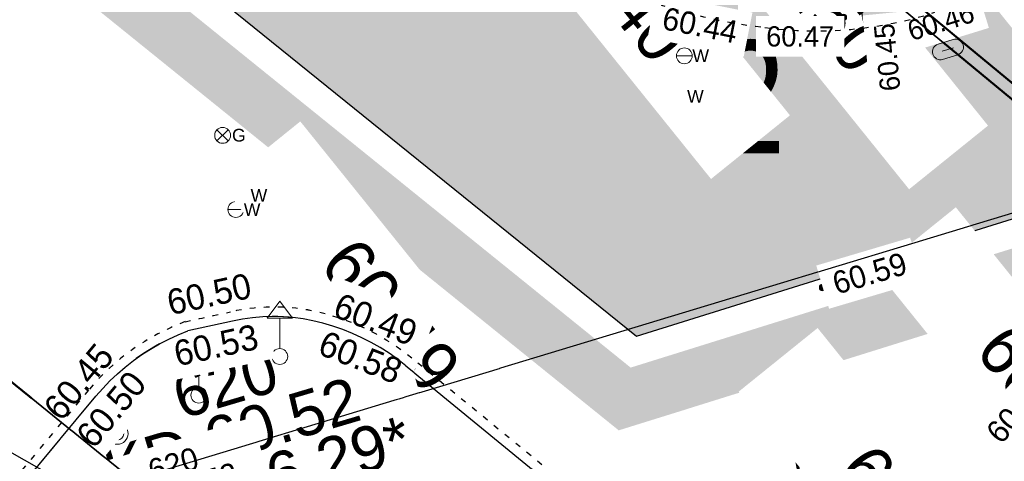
# Model space of a CAD drawing. Header units: millimetres. Extents: x 32365810 to 32368499, y 5620272 to 5622478.
# Tile 130 of 249: x 32366689.86 to 32366707.34, y 5620640.42 to 5620648.26. Entities that reach past the tile are written whole.
import ezdxf

# ---------------------------------------------------------------- set-up
doc = ezdxf.new("R2010")
doc.units = ezdxf.units.MM
for name, pattern in [('1000.100', [0]), ('1000.104', [0.225, 0.075, -0.15]), ('1000.300', [0]), ('1600.2013', [0, 0]), ('1600.2028', [0]), ('GELTUNGSBEREICH', [8.5, 7, -1.5]), ('LTYPE310', [1, 0.5, -0.5])]:
    doc.linetypes.add(name, pattern=pattern)
doc.layers.get('0').update_dxf_attribs({"color": 1, "linetype": 'CONTINUOUS'})
doc.layers.add('_HB_Koordinat_Hintergrund_Schraffur', color=7, linetype='CONTINUOUS', true_color=0xffffff)
doc.layers.add('STRASSENVERKEHRSFLÄCHE_FA', color=7, linetype='CONTINUOUS', true_color=0xfff5bf)
for name, color, linetype in [('_HB_Koordinat_Kreis', 7, 'CONTINUOUS'), ('_HB_Koordinat_Kreuz', 7, 'CONTINUOUS'), ('_K_Höhen_ gemessen (NHN)', 251, 'CONTINUOUS'), ('_K_Topographie_ örtl. Aufnahme', 251, 'CONTINUOUS'), ('GELTUNGSBEREICH_B', 7, 'CONTINUOUS'), ('STRASSENBEGRENZUNG_FA', 72, 'CONTINUOUS'), ('STRASSENBEGRENZUNG_SW', 7, 'CONTINUOUS'), ('UMGR_GELTUNGSBEREICH', 7, 'CONTINUOUS'), ('UMGR_STRASSENVERKEHRSFLÄCHE', 7, 'CONTINUOUS')]:
    doc.layers.add(name, color=color, linetype=linetype)
doc.layers.add('_HB_Legende text', color=7, linetype='LTYPE310', lineweight=18)
doc.layers.add('_K_Flurstücke_Grenzpunkte', color=251, linetype='CONTINUOUS', lineweight=50)
for name, color, linetype, transparency in [('Beschriftung Kanalbestand (AMT 66)', 7, 'CONTINUOUS', 0.75), ('Flurstücke_Grenzpunkte', 11, 'CONTINUOUS', 0.75), ('Gasleitung', 7, 'CONTINUOUS', 0.75), ('Höhen_ gemessen (NHN)', 7, 'CONTINUOUS', 0.75), ('Höhentexte_ gemessen (NHN)', 7, 'CONTINUOUS', 0.75), ('Leitungen Kanalbestand (AMT 66)', 7, 'CONTINUOUS', 0.75), ('Symbole Topographie', 7, 'CONTINUOUS', 0.75), ('Topgraphie_ weitere örtliche Aufnahme', 7, 'CONTINUOUS', 0.75), ('Topographie_ örtl. Aufnahme', 7, 'CONTINUOUS', 0.75), ('Wasserleitung', 7, 'CONTINUOUS', 0.75)]:
    doc.layers.add(name, color=color, linetype=linetype, transparency=transparency)
doc.styles.add('Arial', font='arial.ttf')
doc.styles.add('Höhe NHN_ gemessen_ blau', font='GOTHIC.TTF')
doc.styles.add('Höhe NHN_ gemessen_ schwarz', font='GOTHIC.TTF')
doc.styles.add('Kanal_ Höhe_ NHN (Deckel_Sohle)_ lila', font='GOTHIC.TTF')
doc.styles.add('PZV', font='arial.ttf', dxfattribs={"width": 0.8})

# ---------------------------------------------------------------- blocks, each defined once
blk = doc.blocks.new('Flurgrenze_ Begleitsignatur')
at = {"color": 0, "lineweight": -2}
for p, q in [((-0.29, 0), (-0.12, 0)), ((0.12, 0), (0.29, 0))]:
    blk.add_line(p, q, dxfattribs=at)
for p in [(-0.06, 0), (0, 0), (0.06, 0)]:
    blk.add_point(p, dxfattribs=at)
blk = doc.blocks.new('S1000.15')
at = {"color": 0, "lineweight": -2}
for p, q in [((-0.5, 0.05), (-0.485, 0.1)), ((0.495, 0.05), (-0.5, 0.05)), ((-0.5, -0.05), (-0.5, 0)), ((-0.5, 0), (0.5, 0)), ((-0.485, 0.1), (0.49, 0.1)), ((-0.475, 0.15), (-0.455, 0.2)), ((0.475, 0.15), (-0.475, 0.15)), ((-0.455, 0.2), (0.455, 0.2)), ((-0.43, 0.25), (-0.4, 0.3)), ((0.43, 0.25), (-0.43, 0.25)), ((-0.4, 0.3), (0.395, 0.3)), ((-0.355, 0.35), (-0.295, 0.4)), ((0.36, 0.35), (-0.355, 0.35)), ((-0.295, 0.4), (0.3, 0.4)), ((0.22, 0.45), (-0.215, 0.45)), ((0.3, 0.4), (0.22, 0.45)), ((0.395, 0.3), (0.36, 0.35)), ((0.455, 0.2), (0.43, 0.25)), ((0.49, 0.1), (0.475, 0.15)), ((0.5, 0), (0.495, 0.05)), ((0.495, -0.05), (-0.5, -0.05)), ((-0.475, -0.15), (-0.49, -0.1)), ((-0.49, -0.1), (0.485, -0.1)), ((0.475, -0.15), (-0.475, -0.15)), ((-0.43, -0.25), (-0.455, -0.2)), ((-0.455, -0.2), (0.46, -0.2)), ((0.425, -0.25), (-0.43, -0.25)), ((-0.355, -0.35), (-0.4, -0.3)), ((-0.4, -0.3), (0.395, -0.3)), ((0.345, -0.35), (-0.355, -0.35)), ((-0.205, -0.45), (-0.29, -0.4)), ((-0.29, -0.4), (0.285, -0.4)), ((0.2, -0.45), (-0.205, -0.45)), ((0.285, -0.4), (0.345, -0.35)), ((0.395, -0.3), (0.425, -0.25)), ((0.46, -0.2), (0.475, -0.15)), ((0.485, -0.1), (0.495, -0.05))]:
    blk.add_line(p, q, dxfattribs=at)
blk.add_circle((0, 0), 0.5, dxfattribs=at)
blk = doc.blocks.new('S1000.550', base_point=(-0.2, 0))
at = {"color": 0, "lineweight": -2}
for p, q in [((-0.376777, 0.176777), (-0.023224, -0.176777)), ((-0.376777, -0.176777), (-0.023224, 0.176777))]:
    blk.add_line(p, q, dxfattribs=at)
blk.add_circle((-0.2, 0), 0.25, dxfattribs=at)
at = {"color": 0, "lineweight": -2, "insert": (0.09684, -0.2), "char_height": 0.4, "attachment_point": 7, "line_spacing_factor": 0.69, "style": 'Arial'}
blk.add_mtext('G', dxfattribs=at)
blk = doc.blocks.new('S1000.451')
at = {"color": 0, "lineweight": -2}
for radius in [0.5, 0.3]:
    blk.add_circle((0, 0), radius, dxfattribs=at)
blk = doc.blocks.new('S1000.549', base_point=(-0.2, 0))
at = {"color": 0, "lineweight": -2}
blk.add_line((-0.45, 0), (0.05, 0), dxfattribs=at)
blk.add_circle((-0.2, 0), 0.25, dxfattribs=at)
at = {"color": 0, "lineweight": -2, "insert": (0.05246, -0.199999), "char_height": 0.4, "attachment_point": 7, "line_spacing_factor": 0.69, "style": 'Arial'}
blk.add_mtext('W', dxfattribs=at)
blk = doc.blocks.new('S1000.460', base_point=(0, -0.375))
at = {"color": 0, "lineweight": -2}
for p, q in [((-0.2, 0.23), (0, 0.5)), ((0, 0.5), (0.2, 0.23)), ((0.2, 0.23), (-0.2, 0.23)), ((0, -0.25), (0, 0.23))]:
    blk.add_line(p, q, dxfattribs=at)
blk.add_circle((0, -0.375), 0.125, dxfattribs=at)
blk = doc.blocks.new('S1000.217')
at = {"color": 0, "lineweight": -2}
for p, q in [((-0.25, 0.25), (0.25, 0.25)), ((-0.19, 0), (0.19, 0)), ((0.25, -0.25), (-0.25, -0.25))]:
    blk.add_line(p, q, dxfattribs=at)
for centre, start, end in [((-0.25, 0), 90, 270), ((0.25, 0), 270, 90)]:
    blk.add_arc(centre, 0.25, start, end, dxfattribs=at)
blk = doc.blocks.new('S1000.258')
at = {"lineweight": -2}
blk.add_hatch(color=0, dxfattribs=at).paths.add_polyline_path([(-0.5, -0.5), (-0.5, 0.5), (0.5, 0.5), (0.5, -0.5)], flags=0)
blk = doc.blocks.new('O183')
at = {"layer": 'Flurstücke_Grenzpunkte', "color": 251, "linetype": '1600.2013', "lineweight": 50, "true_color": 0x566563}
blk.add_line((32366209.661345, 5622003.219428), (32366198.742345, 5622012.244428), dxfattribs=at)
at = {"layer": 'Flurstücke_Grenzpunkte', "color": 251, "lineweight": 50, "true_color": 0x566563, "xscale": 5, "yscale": 5, "zscale": 5, "rotation": 140.424876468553}
blk.add_blockref('Flurgrenze_ Begleitsignatur', (32366202.082254, 5622009.483857), dxfattribs=at)
blk = doc.blocks.new('O1061')
at = {"layer": 'Flurstücke_Grenzpunkte', "color": 7, "linetype": '1600.2028', "lineweight": 35}
blk.add_line((32366192.158, 5621997.735), (32366177.546, 5622009.557), dxfattribs=at)
blk = doc.blocks.new('O1462')
at = {"layer": 'Flurstücke_Grenzpunkte', "color": 7, "linetype": '1600.2028', "lineweight": 35}
for p, q in [((32366209.518, 5622003.046), (32366198.599, 5622012.071)), ((32366192.158, 5621997.735), (32366177.546, 5622009.557))]:
    blk.add_line(p, q, dxfattribs=at)
blk = doc.blocks.new('O1900')
at = {"layer": 'Flurstücke_Grenzpunkte', "color": 7, "linetype": '1600.2028', "lineweight": 35}
blk.add_line((32366209.518, 5622003.046), (32366198.599, 5622012.071), dxfattribs=at)

msp = doc.modelspace()

# ---------------------------------------------------------------- hatches: boundary and pattern name
at = {"layer": 'STRASSENVERKEHRSFLÄCHE_FA', "true_color": 0xffd24a}
h = msp.add_hatch(color=41, dxfattribs=at)
h.paths.add_polyline_path([(32366700.812, 5620642.637), (32366709.343, 5620645.3), (32366744.935, 5620656.407), (32366800.844, 5620673.855), (32366814.238, 5620678.035), (32366812.525, 5620684.489), (32366790.959, 5620765.764), (32366786.667, 5620779.054), (32366782.414, 5620794.243), (32366771.602, 5620788.163), (32366758.559, 5620780.941), (32366707.208, 5620751.956), (32366691.608, 5620737.561), (32366678.051, 5620726.047), (32366655.3, 5620707.965), (32366642.99, 5620700.236), (32366635.313, 5620695.501)], flags=0)
edge = h.paths.add_edge_path(flags=0)
edge.add_line((32366743.171, 5620661.733), (32366743.725, 5620660.059))
edge.add_line((32366743.725, 5620660.059), (32366743.458, 5620659.979))
edge.add_line((32366743.458, 5620659.979), (32366724.425, 5620654.23))
edge.add_line((32366724.425, 5620654.23), (32366712.306, 5620650.509))
edge.add_line((32366712.306, 5620650.509), (32366710.876, 5620650.047))
edge.add_line((32366710.876, 5620650.047), (32366706.05, 5620648.579))
edge.add_arc((32366704.003, 5620654.956), 6.698, 283.318, 287.7972, ccw=False)
edge.add_line((32366705.546, 5620648.438), (32366698.424, 5620654.325))
edge.add_line((32366698.424, 5620654.325), (32366697.04, 5620655.473))
edge.add_line((32366697.04, 5620655.473), (32366693.205, 5620658.654))
edge.add_line((32366693.205, 5620658.654), (32366688.766, 5620662.336))
edge.add_line((32366688.766, 5620662.336), (32366681.071, 5620668.621))
edge.add_line((32366681.071, 5620668.621), (32366678.012, 5620671.146))
edge.add_line((32366678.012, 5620671.146), (32366674.951, 5620673.67))
edge.add_line((32366674.951, 5620673.67), (32366671.86, 5620676.22))
edge.add_line((32366671.86, 5620676.22), (32366667.729, 5620679.629))
edge.add_line((32366667.729, 5620679.629), (32366654.864, 5620689.785))
edge.add_line((32366654.864, 5620689.785), (32366649.894, 5620695.982))
edge.add_line((32366649.894, 5620695.982), (32366658.967, 5620703.306))
edge.add_line((32366658.967, 5620703.306), (32366659.344, 5620702.84))
edge.add_line((32366659.344, 5620702.84), (32366668.389, 5620710.034))
edge.add_line((32366668.389, 5620710.034), (32366674.395, 5620714.748))
edge.add_line((32366674.395, 5620714.748), (32366678.887, 5620718.272))
edge.add_line((32366678.887, 5620718.272), (32366679.916, 5620719.08))
edge.add_line((32366679.916, 5620719.08), (32366682.406, 5620721.072))
edge.add_line((32366682.406, 5620721.072), (32366687.066, 5620724.769))
edge.add_line((32366687.066, 5620724.769), (32366692.104, 5620728.954))
edge.add_line((32366692.104, 5620728.954), (32366695.975, 5620732.09))
edge.add_line((32366695.975, 5620732.09), (32366701.909, 5620736.897))
edge.add_line((32366701.909, 5620736.897), (32366705.598, 5620739.886))
edge.add_line((32366705.598, 5620739.886), (32366707.114, 5620741.114))
edge.add_line((32366707.114, 5620741.114), (32366709.678, 5620743.191))
edge.add_line((32366709.678, 5620743.191), (32366711.231, 5620744.449))
edge.add_line((32366711.231, 5620744.449), (32366709.901, 5620746.78))
edge.add_line((32366709.901, 5620746.78), (32366714.041, 5620748.991))
edge.add_line((32366714.041, 5620748.991), (32366720.118, 5620752.237))
edge.add_line((32366720.118, 5620752.237), (32366735.266, 5620760.328))
edge.add_line((32366735.266, 5620760.328), (32366742.576, 5620764.232))
edge.add_line((32366742.576, 5620764.232), (32366745.667, 5620765.883))
edge.add_line((32366745.667, 5620765.883), (32366748.389, 5620767.337))
edge.add_line((32366748.389, 5620767.337), (32366756.702, 5620771.881))
edge.add_line((32366756.702, 5620771.881), (32366764.579, 5620776.187))
edge.add_line((32366764.579, 5620776.187), (32366766.33, 5620772.553))
edge.add_line((32366766.33, 5620772.553), (32366774.371, 5620775.593))
edge.add_line((32366774.371, 5620775.593), (32366779.279, 5620762.41))
edge.add_line((32366779.279, 5620762.41), (32366782.33, 5620749.774))
edge.add_line((32366782.33, 5620749.774), (32366791.82, 5620710.458))
edge.add_line((32366791.82, 5620710.458), (32366791.885, 5620710.186))
edge.add_line((32366791.885, 5620710.186), (32366793.466, 5620703.78))
edge.add_line((32366793.466, 5620703.78), (32366795.233, 5620696.617))
edge.add_line((32366795.233, 5620696.617), (32366799.353, 5620680.172))
edge.add_line((32366799.353, 5620680.172), (32366785.793, 5620675.727))
edge.add_line((32366785.793, 5620675.727), (32366779.86, 5620673.837))
edge.add_line((32366779.86, 5620673.837), (32366773.881, 5620671.894))
edge.add_line((32366773.881, 5620671.894), (32366767.913, 5620669.955))
edge.add_line((32366767.913, 5620669.955), (32366743.171, 5620661.733))

# ---------------------------------------------------------------- linework, layer by layer
at = {"layer": '_K_Flurstücke_Grenzpunkte', "linetype": '1600.2028', "lineweight": 35}
msp.add_line((32366709.343, 5620645.3), (32366698.424, 5620654.325), dxfattribs=at)
at = {"layer": '_K_Flurstücke_Grenzpunkte', "linetype": '1600.2028'}
msp.add_lwpolyline([(32366697.148, 5620636.134), (32366691.983, 5620639.989), (32366677.371, 5620651.811), (32366669.92, 5620642.231), (32366669.506, 5620642.562), (32366664.518, 5620638.839), (32366649.123, 5620634.268), (32366616.211, 5620661.466), (32366616.05, 5620661.6), (32366615.242, 5620662.268), (32366608.271, 5620668.476), (32366595.418, 5620663.969), (32366596.321, 5620663.205), (32366598.356, 5620661.485), (32366608.272, 5620653.1), (32366642.898, 5620623.826), (32366649.212, 5620618.487), (32366653.405, 5620623.481), (32366671.243, 5620628.643), (32366671.201, 5620628.787), (32366676.702, 5620630.379), (32366676.744, 5620630.234)], close=True, dxfattribs=at)
msp.add_lwpolyline([(32366677.371, 5620651.811), (32366691.983, 5620639.989), (32366697.148, 5620636.134), (32366702.846, 5620637.792), (32366702.804, 5620637.936), (32366703.812, 5620638.229), (32366708.264, 5620639.52), (32366708.306, 5620639.376), (32366714.418, 5620641.149), (32366709.343, 5620645.3), (32366698.424, 5620654.325), (32366697.04, 5620655.473), (32366693.205, 5620658.654), (32366688.766, 5620662.336)], dxfattribs=at)
at = {"layer": '_K_Topographie_ örtl. Aufnahme', "linetype": '1000.104'}
for points in [[(32366695.422, 5620651.948, 0.040538), (32366698.954, 5620649.577, 0.111952), (32366703.088, 5620648.119, 0.111346), (32366706.11, 5620648.388)], [(32366696.821, 5620642.246, 0.106372), (32366695.283, 5620643.035, 0.120631), (32366693.602, 5620643.072, -0.002151), (32366692.795, 5620642.896, 0.130565), (32366691.08, 5620641.681)]]:
    msp.add_lwpolyline(points, format="xyb", dxfattribs=at)
at = {"layer": '_K_Topographie_ örtl. Aufnahme', "linetype": '1000.100'}
msp.add_lwpolyline([(32366696.713, 5620642.115, 0.106372), (32366695.239, 5620642.871, 0.120631), (32366693.638, 5620642.906, -0.002117), (32366692.842, 5620642.733)], format="xyb", dxfattribs=at)
for points in [[(32366696.713, 5620642.115), (32366701.531, 5620638.172), (32366702.075, 5620637.631), (32366705.005, 5620634.515), (32366705.353, 5620634.055)], [(32366686.298, 5620635.478), (32366688.614, 5620638.458), (32366691.21, 5620641.573)]]:
    msp.add_lwpolyline(points, dxfattribs=at)
at = {"layer": '_K_Topographie_ örtl. Aufnahme', "linetype": '1000.104'}
for points in [[(32366705.489, 5620634.157), (32366705.135, 5620634.624), (32366702.197, 5620637.749), (32366701.645, 5620638.298), (32366696.821, 5620642.246)], [(32366691.08, 5620641.681), (32366688.482, 5620638.564), (32366686.164, 5620635.583)]]:
    msp.add_lwpolyline(points, dxfattribs=at)
at = {"layer": '_K_Topographie_ örtl. Aufnahme', "linetype": '1000.100'}
msp.add_arc((32366694.224, 5620639.062), 3.922, 110.6166, 140.1926, dxfattribs=at)
at = {"layer": 'GELTUNGSBEREICH_B', "linetype": 'GELTUNGSBEREICH', "ltscale": 0.5, "const_width": 1, "flags": 128}
msp.add_lwpolyline([(32366700.6, 5620641.524), (32366709.641, 5620644.345), (32366745.233, 5620655.452), (32366801.142, 5620672.901), (32366815.45, 5620677.366), (32366813.492, 5620684.746), (32366791.918, 5620766.046), (32366787.625, 5620779.343), (32366783.034, 5620795.739), (32366771.115, 5620789.036), (32366758.071, 5620781.813), (32366706.615, 5620752.77), (32366690.945, 5620738.31), (32366677.416, 5620726.82), (32366654.721, 5620708.782), (32366642.462, 5620701.085), (32366633.585, 5620695.611)], close=True, dxfattribs=at)
at = {"layer": 'GELTUNGSBEREICH_B', "const_width": 1}
msp.add_lwpolyline([(32366699.822, 5620642.152), (32366700.6, 5620641.524), (32366701.555, 5620641.821)], dxfattribs=at)
at = {"layer": 'STRASSENBEGRENZUNG_FA', "const_width": 0.8}
msp.add_lwpolyline([(32366711.783, 5620660.896), (32366714.963, 5620650.906), (32366712.427, 5620650.127), (32366710.996, 5620649.665), (32366706.17, 5620648.197, -0.026526), (32366705.442, 5620648.005), (32366698.17, 5620654.016)], format="xyb", dxfattribs=at)
at = {"layer": 'STRASSENBEGRENZUNG_SW', "const_width": 0.35}
msp.add_lwpolyline([(32366711.568, 5620660.828), (32366714.68, 5620651.054), (32366712.359, 5620650.342), (32366710.929, 5620649.88), (32366706.103, 5620648.412, -0.022681), (32366705.501, 5620648.248), (32366698.313, 5620654.19)], format="xyb", dxfattribs=at)
at = {"layer": 'UMGR_GELTUNGSBEREICH'}
msp.add_lwpolyline([(32366700.812, 5620642.637), (32366709.343, 5620645.3), (32366744.935, 5620656.407), (32366800.844, 5620673.855), (32366814.238, 5620678.035), (32366812.525, 5620684.489), (32366790.959, 5620765.764), (32366786.667, 5620779.054), (32366782.414, 5620794.243), (32366771.602, 5620788.163), (32366758.559, 5620780.941), (32366707.208, 5620751.956), (32366691.608, 5620737.561), (32366678.051, 5620726.047), (32366655.3, 5620707.965), (32366642.99, 5620700.236), (32366635.313, 5620695.501)], close=True, dxfattribs=at)
at = {"layer": 'UMGR_STRASSENVERKEHRSFLÄCHE'}
msp.add_lwpolyline([(32366700.812, 5620642.637), (32366709.343, 5620645.3), (32366744.935, 5620656.407), (32366800.844, 5620673.855), (32366814.238, 5620678.035), (32366812.525, 5620684.489), (32366790.959, 5620765.764), (32366786.667, 5620779.054), (32366782.414, 5620794.243), (32366771.602, 5620788.163), (32366758.559, 5620780.941), (32366707.208, 5620751.956), (32366691.608, 5620737.561), (32366678.051, 5620726.047), (32366655.3, 5620707.965), (32366642.99, 5620700.236), (32366635.313, 5620695.501), (32366700.812, 5620642.637)], close=True, dxfattribs=at)

# ---------------------------------------------------------------- block references
at = {"layer": '_K_Flurstücke_Grenzpunkte', "color": 251, "lineweight": 60, "true_color": 0x566563, "xscale": 8, "yscale": 8, "zscale": 8, "rotation": 99.92624443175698}
msp.add_blockref('Flurgrenze_ Begleitsignatur', (32366704.041, 5620638.227), dxfattribs=at)
at = {"layer": '_K_Höhen_ gemessen (NHN)', "xscale": 0.1125, "yscale": 0.1125, "zscale": 0.1125}
msp.add_blockref('S1000.15', (32366695.175, 5620642.87), dxfattribs=at)
at = {"layer": 'Gasleitung', "color": 7, "lineweight": 18, "xscale": 0.5625, "yscale": 0.5625, "zscale": 0.5625}
msp.add_blockref('S1000.550', (32366693.46, 5620646.203, 60.42), dxfattribs=at)
at = {"layer": 'Höhen_ gemessen (NHN)', "color": 7, "lineweight": 18, "xscale": 0.1125, "yscale": 0.1125, "zscale": 0.1125}
for p in [(32366704.113, 5620643.502, 60.586), (32366693.571, 5620642.904, 60.501), (32366693.577, 5620642.819, 60.534), (32366695.138, 5620642.788, 60.575), (32366695.175, 5620642.87, 60.489), (32366691.161, 5620641.553, 60.452)]:
    msp.add_blockref('S1000.15', p, dxfattribs=at)
at = {"layer": 'Symbole Topographie', "color": 7, "lineweight": 18}
for name, p, xscale, yscale, zscale, rotation in [('S1000.217', (32366706.339, 5620647.727, 60.479), 0.5625, 0.5625, 0.5625, 16.994542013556), ('S1000.258', (32366693.638, 5620642.906, 60.5), 0.15000000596, 0.15000000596, 0.15000000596, 192.504418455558)]:
    msp.add_blockref(name, p, dxfattribs=dict(at, xscale=xscale, yscale=yscale, zscale=zscale, rotation=rotation))
at = {"layer": 'Symbole Topographie', "color": 7, "lineweight": 18, "xscale": 0.375, "yscale": 0.375, "zscale": 0.375}
msp.add_blockref('S1000.451', (32366697.094, 5620640.883, 60.58), dxfattribs=at)
at = {"layer": 'Wasserleitung', "color": 7, "lineweight": 18, "xscale": 0.5625, "yscale": 0.5625, "zscale": 0.5625}
for p in [(32366701.565, 5620646.897, 60.478), (32366693.815, 5620645.138, 60.44), (32366693.694, 5620644.887, 60.45)]:
    msp.add_blockref('S1000.549', p, dxfattribs=at)

# ---------------------------------------------------------------- texts
at = {"layer": '_HB_Legende text', "insert": (32366696.619, 5620651.221), "char_height": 2, "width": 72.02427, "attachment_point": 1, "style": 'PZV'}
msp.add_mtext('\\P         2', dxfattribs=at)

# ---------------------------------------------------------------- next in the draw order: texts
at = {"layer": '_K_Höhen_ gemessen (NHN)', "char_height": 0.9, "width": 6.48035, "attachment_point": 8, "rotation": 308.8633, "line_spacing_factor": 0.69, "style": 'Höhe NHN_ gemessen_ schwarz', "bg_fill": 2}
for s, insert in [('60.40', (32366700.158, 5620648.577)), ('60.47', (32366707.667, 5620648.57)), ('60.50', (32366703.675, 5620648.394)), ('60.49', (32366696.094, 5620642.722)), ('60.50', (32366705.28, 5620639.055))]:
    msp.add_mtext(s, dxfattribs=dict(at, insert=insert))
at = {"layer": 'Höhentexte_ gemessen (NHN)', "color": 142, "lineweight": 25, "true_color": 0x0087cd, "insert": (32366704.308, 5620643.563), "char_height": 0.4, "attachment_point": 4, "rotation": 16.5118, "line_spacing_factor": 0.69, "style": 'Höhe NHN_ gemessen_ blau', "bg_fill": 2}
msp.add_mtext('60.59', dxfattribs=at)
at = {"layer": 'Höhentexte_ gemessen (NHN)', "color": 7, "lineweight": 25, "insert": (32366693.269, 5620643.161, 60.477), "char_height": 0.45, "attachment_point": 8, "rotation": 12.1867, "line_spacing_factor": 0.69, "style": 'Höhe NHN_ gemessen_ schwarz', "bg_fill": 2}
msp.add_mtext('60.50', dxfattribs=at)

# ---------------------------------------------------------------- next in the draw order: hatches: boundary and pattern name
at = {"layer": '_HB_Koordinat_Hintergrund_Schraffur', "linetype": 'ByBlock'}
msp.add_hatch(color=256, dxfattribs=at).paths.add_polyline_path([(32366706.281, 5620648.438, 1), (32366704.811, 5620648.438, 1)])

# ---------------------------------------------------------------- next in the draw order: linework, layer by layer
at = {"layer": '_HB_Koordinat_Kreis'}
msp.add_circle((32366705.546, 5620648.438), 0.735, dxfattribs=at)
at = {"layer": '_HB_Koordinat_Kreuz'}
msp.add_lwpolyline([(32366704.559, 5620648.438), (32366705.546, 5620648.438), (32366705.546, 5620647.451)], dxfattribs=at)

# ---------------------------------------------------------------- next in the draw order: block references
at = {"layer": 'Höhen_ gemessen (NHN)', "color": 7, "lineweight": 18, "xscale": 0.1125, "yscale": 0.1125, "zscale": 0.1125}
msp.add_blockref('S1000.15', (32366704.485, 5620648.298, 60.473), dxfattribs=at)
at = {"layer": 'Wasserleitung', "color": 7, "lineweight": 18, "xscale": 0.5625, "yscale": 0.5625, "zscale": 0.5625}
msp.add_blockref('S1000.549', (32366701.659, 5620647.615, 60.459), dxfattribs=at)

# ---------------------------------------------------------------- next in the draw order: texts
at = {"layer": '_K_Höhen_ gemessen (NHN)', "insert": (32366707.734, 5620641.198), "char_height": 0.9, "width": 6.48035, "attachment_point": 8, "rotation": 308.8633, "line_spacing_factor": 0.69, "style": 'Höhe NHN_ gemessen_ schwarz', "bg_fill": 2}
msp.add_mtext('60.42', dxfattribs=at)
at = {"layer": 'Beschriftung Kanalbestand (AMT 66)', "color": 251, "lineweight": 25, "insert": (32366691.764, 5620638.945), "char_height": 0.8, "attachment_point": 7, "rotation": 16.5125, "line_spacing_factor": 0.69, "style": 'Arial', "bg_fill": 2}
msp.add_mtext('     620\\PKD 60.52\\PKS  56.29*', dxfattribs=at)
at = {"layer": 'Höhentexte_ gemessen (NHN)', "color": 7, "lineweight": 25, "insert": (32366701.898, 5620647.958, 60.412), "char_height": 0.4, "attachment_point": 8, "rotation": 348.8115, "line_spacing_factor": 0.69, "style": 'Höhe NHN_ gemessen_ schwarz', "bg_fill": 2}
msp.add_mtext('60.44', dxfattribs=at)
at = {"layer": 'Höhentexte_ gemessen (NHN)', "color": 7, "lineweight": 25, "insert": (32366703.716, 5620647.775, 60.449), "char_height": 0.36, "attachment_point": 8, "line_spacing_factor": 0.69, "style": 'Höhe NHN_ gemessen_ schwarz', "bg_fill": 2}
msp.add_mtext('60.47', dxfattribs=at)

# ---------------------------------------------------------------- next in the draw order: block references
at = {"layer": 'Höhen_ gemessen (NHN)', "color": 7, "lineweight": 18, "xscale": 0.1125, "yscale": 0.1125, "zscale": 0.1125}
msp.add_blockref('S1000.15', (32366691.229, 5620641.531, 60.497), dxfattribs=at)
at = {"layer": 'Symbole Topographie', "color": 7, "lineweight": 18}
for name, p, xscale, yscale, zscale in [('S1000.460', (32366694.475, 5620642.278, 60.55), 1.125, 1.125, 1.125), ('S1000.460', (32366693.038, 5620641.591, 60.53), 1.125, 1.125, 1.125), ('S1000.451', (32366691.593, 5620640.907, 60.5), 0.375, 0.375, 0.375)]:
    msp.add_blockref(name, p, dxfattribs=dict(at, xscale=xscale, yscale=yscale, zscale=zscale))
at = {"layer": 'Symbole Topographie', "color": 7, "lineweight": 18, "xscale": 0.15000000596, "yscale": 0.15000000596, "zscale": 0.15000000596, "rotation": 49.90150892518}
msp.add_blockref('S1000.258', (32366691.216, 5620641.594, 60.424), dxfattribs=at)

# ---------------------------------------------------------------- next in the draw order: texts
at = {"layer": 'Höhentexte_ gemessen (NHN)', "color": 7, "lineweight": 25, "attachment_point": 8, "line_spacing_factor": 0.69, "style": 'Höhe NHN_ gemessen_ schwarz', "bg_fill": 2}
for s, insert, char_height, rotation in [('60.46', (32366706.268, 5620648.047, 60.433), 0.36, 17.1452), ('60.45', (32366705.443, 5620647.606, 60.425), 0.36, 95.6352), ('60.49', (32366696.094, 5620642.722, 60.465), 0.45, 338.888), ('60.42', (32366707.734, 5620641.198, 60.392), 0.4, 48.1531)]:
    msp.add_mtext(s, dxfattribs=dict(at, insert=insert, char_height=char_height, rotation=rotation))

# ---------------------------------------------------------------- next in the draw order: block references
at = {"layer": 'Flurstücke_Grenzpunkte', "color": 7, "true_color": 0xffffff}
msp.add_blockref('O183', (499.825, -1357.746), dxfattribs=at)

# ---------------------------------------------------------------- next in the draw order: texts
at = {"layer": 'Beschriftung Kanalbestand (AMT 66)', "color": 200, "lineweight": 25, "true_color": 0xd600ff, "insert": (32366691.764, 5620638.945), "char_height": 0.4, "attachment_point": 7, "rotation": 16.5125, "line_spacing_factor": 0.69, "style": 'Kanal_ Höhe_ NHN (Deckel_Sohle)_ lila', "bg_fill": 2}
msp.add_mtext('     620\\PKD 60.52\\PKS  56.29*', dxfattribs=at)
at = {"layer": 'Höhentexte_ gemessen (NHN)', "color": 7, "lineweight": 25, "char_height": 0.45, "attachment_point": 8, "line_spacing_factor": 0.69, "style": 'Höhe NHN_ gemessen_ schwarz', "bg_fill": 2}
for s, insert, rotation in [('60.53', (32366693.392, 5620642.254, 60.51), 12.2126), ('60.58', (32366695.824, 5620642.051, 60.551), 338.6206)]:
    msp.add_mtext(s, dxfattribs=dict(at, insert=insert, rotation=rotation))

# ---------------------------------------------------------------- next in the draw order: texts
at = {"layer": 'Höhentexte_ gemessen (NHN)', "color": 7, "lineweight": 25, "insert": (32366691.658, 5620641.193, 60.473), "char_height": 0.45, "attachment_point": 8, "rotation": 50.1926, "line_spacing_factor": 0.69, "style": 'Höhe NHN_ gemessen_ schwarz', "bg_fill": 2}
msp.add_mtext('60.50', dxfattribs=at)

# ---------------------------------------------------------------- next in the draw order: texts
at = {"layer": 'Höhentexte_ gemessen (NHN)', "color": 7, "lineweight": 25, "insert": (32366691.08, 5620641.681, 60.428), "char_height": 0.45, "attachment_point": 8, "rotation": 50.1926, "line_spacing_factor": 0.69, "style": 'Höhe NHN_ gemessen_ schwarz', "bg_fill": 2}
msp.add_mtext('60.45', dxfattribs=at)

# ---------------------------------------------------------------- next in the draw order: block references
at = {"layer": 'Flurstücke_Grenzpunkte', "color": 7, "true_color": 0xffffff}
msp.add_blockref('O1061', (499.825, -1357.746), dxfattribs=at)

# ---------------------------------------------------------------- next in the draw order: block references
msp.add_blockref('O1462', (499.825, -1357.746), dxfattribs=at)

# ---------------------------------------------------------------- next in the draw order: linework, layer by layer
at = {"layer": 'Leitungen Kanalbestand (AMT 66)', "color": 200, "linetype": '1000.300', "lineweight": 25, "true_color": 0xd600ff}
msp.add_line((32366691.014, 5620639.835, 60.524), (32366679.652, 5620646.254, 60.508), dxfattribs=at)
at = {"layer": 'Topgraphie_ weitere örtliche Aufnahme', "color": 142, "linetype": '1000.104', "lineweight": 25, "true_color": 0x0087cd}
msp.add_line((32366691.08, 5620641.681), (32366688.482, 5620638.564), dxfattribs=at)
for centre, radius, start, end in [((32366672.815, 5620736.801), 96.007, 282.01158, 282.50448), ((32366694.367, 5620639.618), 3.537, 74.9909, 102.5044), ((32366694.22, 5620639.068), 4.107, 50.7035, 74.9909), ((32366694.224, 5620639.062), 4.092, 110.4382, 140.1932)]:
    msp.add_arc(centre, radius, start, end, dxfattribs=at)
at = {"layer": 'Topographie_ örtl. Aufnahme', "color": 142, "linetype": '1000.100', "lineweight": 25, "true_color": 0x0087cd}
msp.add_line((32366688.614, 5620638.458, 60.43), (32366691.21, 5620641.573, 60.4), dxfattribs=at)
for points in [[(32366695.239, 5620642.871, 60.463), (32366695.065, 5620642.913, 60.467), (32366694.888, 5620642.945, 60.471), (32366694.71, 5620642.968, 60.475), (32366694.531, 5620642.982, 60.479), (32366694.351, 5620642.985, 60.484), (32366694.172, 5620642.98, 60.488), (32366693.993, 5620642.965, 60.492), (32366693.815, 5620642.94, 60.496), (32366693.638, 5620642.906, 60.5)], [(32366693.638, 5620642.906, 60.5), (32366692.842, 5620642.733, 60.451)], [(32366696.713, 5620642.115, 60.412), (32366696.567, 5620642.229, 60.418), (32366696.416, 5620642.336, 60.423), (32366696.259, 5620642.435, 60.429), (32366696.099, 5620642.528, 60.435), (32366695.934, 5620642.612, 60.44), (32366695.765, 5620642.689, 60.446), (32366695.593, 5620642.758, 60.452), (32366695.417, 5620642.818, 60.457), (32366695.239, 5620642.871, 60.463)], [(32366691.21, 5620641.573, 60.4), (32366691.332, 5620641.711, 60.405), (32366691.459, 5620641.844, 60.409), (32366691.593, 5620641.971, 60.414), (32366691.732, 5620642.091, 60.419), (32366691.877, 5620642.204, 60.423), (32366692.027, 5620642.311, 60.428), (32366692.182, 5620642.41, 60.432), (32366692.341, 5620642.503, 60.437), (32366692.504, 5620642.587, 60.442), (32366692.672, 5620642.664, 60.446), (32366692.842, 5620642.733, 60.451)]]:
    msp.add_polyline3d(points, dxfattribs=at)

# ---------------------------------------------------------------- next in the draw order: block references
at = {"layer": 'Flurstücke_Grenzpunkte', "color": 7, "true_color": 0xffffff}
msp.add_blockref('O1900', (499.825, -1357.746), dxfattribs=at)

# ---------------------------------------------------------------- next in the draw order: linework, layer by layer
at = {"layer": 'Leitungen Kanalbestand (AMT 66)', "color": 200, "linetype": '1000.300', "lineweight": 25, "true_color": 0xd600ff}
msp.add_line((32366747.496, 5620656.932, 60.535), (32366691.014, 5620639.835, 60.524), dxfattribs=at)
at = {"layer": 'Topgraphie_ weitere örtliche Aufnahme', "color": 142, "linetype": '1000.104', "lineweight": 25, "true_color": 0x0087cd}
msp.add_line((32366701.645, 5620638.298), (32366696.821, 5620642.246), dxfattribs=at)
for centre, radius, start, end in [((32366704.235, 5620657.962), 9.91, 237.8012, 263.3523), ((32366704.003, 5620654.956), 6.898, 262.3706, 287.7844)]:
    msp.add_arc(centre, radius, start, end, dxfattribs=at)
at = {"layer": 'Topographie_ örtl. Aufnahme', "color": 142, "linetype": '1000.100', "lineweight": 25, "true_color": 0x0087cd}
msp.add_line((32366696.713, 5620642.115, 60.412), (32366701.531, 5620638.172, 60.389), dxfattribs=at)

doc.saveas('drawing.dxf')
